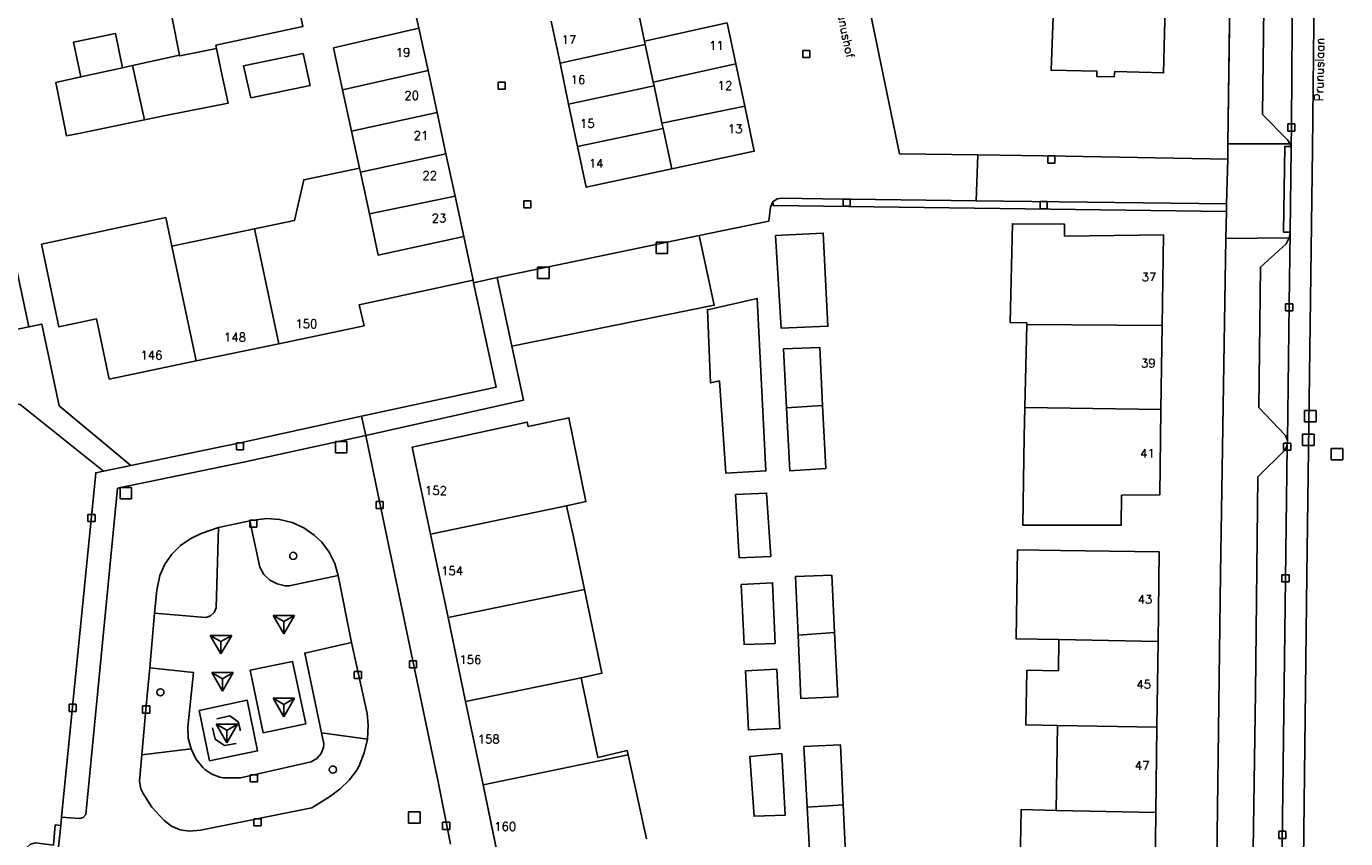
# Model space of a CAD drawing. Header units: metres. Extents: x 108000 to 109000, y 423000 to 423600.
# Tile 3 of 88: x 108069 to 108161, y 423062 to 423119. Entities that reach past the tile are written whole.
import ezdxf

# ---------------------------------------------------------------- set-up
doc = ezdxf.new("R2010")
doc.units = ezdxf.units.M
doc.header["$MEASUREMENT"] = 0
for name, color, linetype in [('Erf', 10, 'Continuous'), ('Fietspad', 10, 'Continuous'), ('gesloten verharding', 10, 'Continuous'), ('groenvoorziening', 10, 'Continuous'), ('Huisnummers', 10, 'Continuous'), ('inspectie- _rioolput', 10, 'Continuous'), ('kolk', 10, 'Continuous'), ('Muur', 10, 'Continuous'), ('open verharding', 10, 'Continuous'), ('Openbare_ruimtenaam', 10, 'Continuous'), ('pand', 10, 'Continuous'), ('Parkeervlak', 10, 'Continuous'), ('rijbaan lokale weg', 10, 'Continuous'), ('speelvoorziening', 10, 'Continuous'), ('vegetatieobject', 10, 'Continuous'), ('Voetgangersgebied', 10, 'Continuous'), ('Voetpad', 10, 'Continuous'), ('Wegmarkering', 10, 'Continuous')]:
    doc.layers.add(name, color=color, linetype=linetype)
doc.styles.get("Standard").update_dxf_attribs({"font": 'txt.shx'})

# ---------------------------------------------------------------- blocks, each defined once
blk = doc.blocks.new('308_ACAD_1_FMEBLOCK60')
at = {"layer": 'Erf', "color": 52, "true_color": 0xd2d200}
for points in [[(-10.219, -15.842), (-7.901, -26.643), (-7.006, -26.442), (-5.776, -32.17), (-0.755, -36.357), (5.749, -35.01), (6.892, -34.759), (15.412, -32.89), (24.847, -30.858), (23.262, -23.548), (23.234, -23.369), (15.242, -25.087), (15.586, -26.579), (9.604, -27.823), (3.808, -29.029), (-2.277, -30.295), (-3.163, -26.088), (-5.817, -26.631), (-7.017, -20.843), (1.691, -18.983), (2.12, -20.982), (7.906, -19.769), (10.709, -19.181), (11.358, -16.327), (15.265, -15.527), (14.703, -12.936), (14.069, -10.016), (13.433, -7.084), (19.428, -5.707), (19.047, -4.05)], [(71.796, -1.396), (71.612, -8.84), (68.19, -8.75), (68.157, -9.107), (66.937, -9.097), (66.94, -8.71), (63.726, -8.652), (63.994, -1.775)], [(50.051, 0.311), (53.108, -14.516), (58.591, -14.592), (64.715, -14.676), (76.114, -14.894), (76.128, -13.816), (76.282, -2.258)]]:
    blk.add_lwpolyline(points, dxfattribs=at)

msp = doc.modelspace()

# ---------------------------------------------------------------- linework, layer by layer
at = {"layer": 'Erf', "color": 52, "true_color": 0xd2d200}
for points in [[(108076.404, 423116.577), (108079.696, 423117.31), (108078.121, 423125.224), (108086.747, 423127.044), (108088.335, 423119.306), (108082.249, 423117.993), (108082.293, 423117.77), (108082.604, 423116.186), (108083.091, 423113.948), (108078.707, 423113.063), (108077.246, 423112.778), (108072.863, 423111.863), (108071.77, 423111.655), (108071.016, 423115.378), (108072.782, 423115.771), (108072.268, 423118.214), (108075.199, 423118.829), (108075.705, 423116.421), (108076.404, 423116.577)], [(108088.847, 423115.179), (108084.702, 423114.321), (108084.185, 423116.559), (108088.36, 423117.416), (108088.847, 423115.179)], [(108152.331, 423055.4), (108152.639, 423080.945), (108153.031, 423104.455), (108153.063, 423106.35), (108121.309, 423106.767), (108121.285, 423107.03), (108121.1, 423106.65), (108121.002, 423105.668), (108116.112, 423104.668), (108117.171, 423099.775), (108102.992, 423096.894), (108103.807, 423093.131), (108092.744, 423090.642)], [(108121.47, 423104.652), (108124.805, 423104.831), (108125.135, 423098.306), (108121.86, 423098.156), (108121.47, 423104.652)], [(108139.07, 423098.424), (108139.073, 423098.53), (108137.914, 423098.553), (108138.06, 423105.489), (108141.709, 423105.46), (108141.711, 423104.625), (108148.648, 423104.713), (108148.559, 423098.36), (108148.476, 423092.474), (108148.392, 423086.494), (108145.714, 423086.459), (108145.695, 423084.355), (108138.804, 423084.35), (108138.897, 423090.585), (108138.942, 423092.599), (108139.07, 423098.424)], [(108117.541, 423094.471), (108116.915, 423094.328), (108116.692, 423099.452), (108120.181, 423100.255), (108120.791, 423088.16), (108117.991, 423088.005), (108117.541, 423094.471)], [(108122.235, 423092.588), (108122.026, 423096.725), (108124.557, 423096.822), (108124.765, 423092.741), (108124.99, 423088.332), (108122.458, 423088.175), (108122.235, 423092.588)], [(108068.854, 423061.421), (108068.994, 423061.765), (108069.261, 423062.001), (108069.604, 423062.1), (108070.853, 423061.94), (108070.986, 423063.347), (108071.365, 423063.305), (108071.423, 423063.895), (108073.817, 423088.031), (108074.374, 423088.146), (108068.53, 423092.812)], [(108097.285, 423083.736), (108096.009, 423089.834), (108104.062, 423091.58), (108104.129, 423091.269), (108106.982, 423091.886), (108108.179, 423086.008), (108106.808, 423085.719), (108107.296, 423083.542), (108108.071, 423079.841), (108109.297, 423073.984), (108107.837, 423073.663), (108109.008, 423068.071), (108111.066, 423068.56), (108111.131, 423068.26), (108112.41, 423062.379)], [(108092.744, 423090.642), (108093.713, 423086.02), (108096.054, 423074.853), (108097.83, 423066.381), (108098.384, 423063.54), (108098.685, 423061.996)], [(108118.663, 423086.51), (108120.837, 423086.611), (108121.126, 423082.171), (108118.922, 423082.071), (108118.663, 423086.51)], [(108102.198, 423060.245), (108100.962, 423066.155), (108099.737, 423072.011), (108098.51, 423077.878), (108097.285, 423083.736)], [(108141.327, 423076.337), (108138.337, 423076.391), (108138.431, 423082.635), (108141.431, 423082.59), (108148.354, 423082.485), (108148.273, 423076.212), (108148.196, 423070.19), (108148.119, 423064.209), (108148.042, 423058.203), (108145, 423058.2), (108144.985, 423056.502), (108140.997, 423056.537), (108138.54, 423056.859), (108138.672, 423064.427), (108141.127, 423064.365), (108141.226, 423070.313), (108139.016, 423070.359), (108139.076, 423074.185), (108141.291, 423074.161), (108141.327, 423076.337)], [(108123.048, 423076.66), (108122.87, 423080.756), (108125.401, 423080.853), (108125.605, 423076.833), (108125.833, 423072.333), (108123.242, 423072.206), (108123.048, 423076.66)], [(108119.055, 423080.194), (108121.259, 423080.323), (108121.43, 423076.063), (108119.257, 423075.993), (108119.055, 423080.194)], [(108121.564, 423074.276), (108121.766, 423070.105), (108119.562, 423070.005), (108119.36, 423074.146), (108121.564, 423074.276)], [(108123.681, 423064.596), (108123.451, 423068.839), (108126.012, 423068.966), (108126.209, 423064.763), (108126.414, 423060.386), (108123.913, 423060.288), (108123.681, 423064.596)], [(108121.899, 423068.346), (108122.13, 423064.026), (108119.956, 423063.956), (108119.665, 423068.157), (108121.899, 423068.346)]]:
    msp.add_lwpolyline(points, dxfattribs=at)
at = {"layer": 'Fietspad', "color": 255}
for points in [[(108161.525, 423023.264), (108161.396, 423023.408), (108160.303, 423025.009), (108159.371, 423026.841), (108158.548, 423029.526), (108158.247, 423031.914), (108158.172, 423034.512), (108158.225, 423040.658), (108158.479, 423062.883), (108158.702, 423080.866), (108159.1, 423110.723), (108159.263, 423126.117), (108159.524, 423145.886), (108159.75, 423161.825), (108159.709, 423165.928), (108159.617, 423170.128), (108159.272, 423174.165)], [(108157.704, 423122.741), (108157.615, 423112.477), (108157.6, 423110.741), (108157.52, 423104.897), (108157.52, 423104.875), (108157.456, 423099.882), (108157.333, 423090.286), (108157.294, 423089.872), (108157.314, 423089.907), (108156.875, 423054.523), (108156.816, 423051.129), (108156.672, 423034.525), (108156.663, 423033.471), (108156.759, 423031.726), (108157.076, 423029.211), (108157.975, 423026.277), (108159.01, 423024.243), (108159.644, 423023.314)]]:
    msp.add_lwpolyline(points, dxfattribs=at)
at = {"layer": 'gesloten verharding', "color": 255}
msp.add_lwpolyline([(108085.564, 423069.809), (108088.536, 423070.43), (108087.621, 423074.811), (108084.649, 423074.19), (108085.564, 423069.809)], dxfattribs=at)
at = {"layer": 'groenvoorziening', "color": 3}
for p, q in [((108092.858, 423069.366), (108089.655, 423069.804)), ((108080.503, 423068.675), (108077.05, 423068.258))]:
    msp.add_line(p, q, dxfattribs=at)
for points in [[(108084.871, 423084.712), (108084.627, 423084.656), (108085.31, 423081.41), (108085.601, 423080.91), (108086.018, 423080.509), (108086.529, 423080.236), (108087.094, 423080.113), (108087.382, 423080.111), (108090.812, 423080.822), (108090.575, 423081.67), (108090.19, 423082.457), (108089.668, 423083.161), (108089.139, 423083.669), (108088.398, 423084.177), (108087.579, 423084.545), (108086.707, 423084.763), (108085.81, 423084.822), (108084.871, 423084.712)], [(108082.428, 423084.197), (108081.207, 423083.776), (108080.475, 423083.417), (108079.762, 423082.935), (108079.151, 423082.33), (108078.663, 423081.622), (108078.313, 423080.836), (108078.092, 423079.805), (108077.946, 423078.181), (108081.528, 423077.899), (108081.869, 423078.004), (108082.13, 423078.246), (108082.261, 423078.577), (108082.428, 423084.197)], [(108092.858, 423069.366), (108092.915, 423070.344), (108092.841, 423071.16), (108091.75, 423076.126), (108088.472, 423075.396), (108089.655, 423069.804)], [(108080.503, 423068.675), (108080.308, 423069.424), (108080.271, 423070.197), (108080.662, 423074.035), (108077.601, 423074.35), (108077.36, 423071.69), (108077.05, 423068.258)], [(108089.655, 423069.804), (108089.816, 423069.042), (108089.789, 423068.777), (108089.621, 423068.345), (108089.317, 423067.995), (108088.912, 423067.769), (108083.961, 423066.651), (108082.741, 423066.661), (108082.509, 423066.698), (108081.951, 423066.897), (108081.466, 423067.238), (108081.326, 423067.375), (108080.847, 423067.983), (108080.503, 423068.675)], [(108077.05, 423068.258), (108076.884, 423066.424), (108076.988, 423065.876), (108077.135, 423065.548), (108077.764, 423064.598), (108078.607, 423063.66), (108079.138, 423063.264), (108079.748, 423063.007), (108080.401, 423062.904), (108081.161, 423062.982), (108088.974, 423064.552), (108090.27, 423065.367), (108090.95, 423065.875), (108091.589, 423066.485), (108092.108, 423067.199), (108092.274, 423067.502), (108092.642, 423068.41), (108092.858, 423069.366)]]:
    msp.add_lwpolyline(points, dxfattribs=at)
at = {"layer": 'inspectie- _rioolput', "color": 30}
for p, q in [((108113.896, 423104.2), (108113.096, 423104.2)), ((108113.096, 423104.2), (108113.096, 423103.4)), ((108113.896, 423103.4), (108113.896, 423104.2)), ((108113.096, 423103.4), (108113.896, 423103.4)), ((108105.591, 423102.441), (108104.791, 423102.441)), ((108104.791, 423102.441), (108104.791, 423101.641)), ((108105.591, 423101.641), (108105.591, 423102.441)), ((108104.791, 423101.641), (108105.591, 423101.641)), ((108159.343, 423092.402), (108158.543, 423092.402)), ((108158.543, 423092.402), (108158.543, 423091.602)), ((108159.343, 423091.602), (108159.343, 423092.402)), ((108159.201, 423090.739), (108158.401, 423090.739)), ((108158.401, 423090.739), (108158.401, 423089.939)), ((108158.543, 423091.602), (108159.343, 423091.602)), ((108159.201, 423089.939), (108159.201, 423090.739)), ((108091.424, 423090.229), (108090.624, 423090.229)), ((108090.624, 423090.229), (108090.624, 423089.429)), ((108091.424, 423089.429), (108091.424, 423090.229)), ((108158.401, 423089.939), (108159.201, 423089.939)), ((108090.624, 423089.429), (108091.424, 423089.429)), ((108161.214, 423089.732), (108160.414, 423089.732)), ((108160.414, 423089.732), (108160.414, 423088.932)), ((108160.414, 423088.932), (108161.214, 423088.932)), ((108161.214, 423088.932), (108161.214, 423089.732)), ((108076.333, 423087.009), (108075.533, 423087.009)), ((108075.533, 423087.009), (108075.533, 423086.209)), ((108075.533, 423086.209), (108076.333, 423086.209)), ((108076.333, 423086.209), (108076.333, 423087.009)), ((108096.549, 423064.266), (108095.749, 423064.266)), ((108095.749, 423064.266), (108095.749, 423063.466)), ((108096.549, 423063.466), (108096.549, 423064.266)), ((108095.749, 423063.466), (108096.549, 423063.466))]:
    msp.add_line(p, q, dxfattribs=at)
at = {"layer": 'kolk', "color": 30, "true_color": 0xf07a00}
for p, q in [((108123.371, 423117.138), (108123.371, 423117.638)), ((108123.371, 423117.638), (108123.871, 423117.638)), ((108123.871, 423117.638), (108123.871, 423117.138)), ((108123.871, 423117.138), (108123.371, 423117.138)), ((108102.026, 423114.915), (108102.026, 423115.415)), ((108102.026, 423115.415), (108102.526, 423115.415)), ((108102.526, 423114.915), (108102.026, 423114.915)), ((108102.526, 423115.415), (108102.526, 423114.915)), ((108157.365, 423111.977), (108157.365, 423112.477)), ((108157.365, 423112.477), (108157.865, 423112.477)), ((108157.865, 423112.477), (108157.865, 423111.977)), ((108157.865, 423111.977), (108157.365, 423111.977)), ((108140.542, 423109.736), (108140.542, 423110.236)), ((108140.542, 423110.236), (108141.042, 423110.236)), ((108141.042, 423110.236), (108141.042, 423109.736)), ((108141.042, 423109.736), (108140.542, 423109.736)), ((108103.815, 423106.597), (108103.815, 423107.097)), ((108103.815, 423107.097), (108104.315, 423107.097)), ((108104.315, 423106.597), (108103.815, 423106.597)), ((108104.315, 423107.097), (108104.315, 423106.597)), ((108126.192, 423106.711), (108126.192, 423107.211)), ((108126.192, 423107.211), (108126.692, 423107.211)), ((108126.692, 423106.711), (108126.192, 423106.711)), ((108126.692, 423107.211), (108126.692, 423106.711)), ((108140.007, 423106.538), (108140.007, 423107.038)), ((108140.007, 423107.038), (108140.507, 423107.038)), ((108140.507, 423106.538), (108140.007, 423106.538)), ((108140.507, 423107.038), (108140.507, 423106.538)), ((108157.206, 423099.382), (108157.206, 423099.882)), ((108157.206, 423099.882), (108157.706, 423099.882)), ((108157.706, 423099.382), (108157.206, 423099.382)), ((108157.706, 423099.882), (108157.706, 423099.382)), ((108083.686, 423089.64), (108083.686, 423090.14)), ((108083.686, 423090.14), (108084.186, 423090.14)), ((108084.186, 423090.14), (108084.186, 423089.64)), ((108157.067, 423089.616), (108157.067, 423090.116)), ((108157.067, 423090.116), (108157.567, 423090.116)), ((108157.567, 423090.116), (108157.567, 423089.616)), ((108084.186, 423089.64), (108083.686, 423089.64)), ((108157.567, 423089.616), (108157.067, 423089.616)), ((108093.463, 423085.52), (108093.463, 423086.02)), ((108093.463, 423086.02), (108093.963, 423086.02)), ((108093.963, 423085.52), (108093.463, 423085.52)), ((108093.963, 423086.02), (108093.963, 423085.52)), ((108073.275, 423084.616), (108073.275, 423085.116)), ((108073.275, 423085.116), (108073.775, 423085.116)), ((108073.775, 423084.616), (108073.275, 423084.616)), ((108073.775, 423085.116), (108073.775, 423084.616)), ((108084.621, 423084.212), (108084.621, 423084.712)), ((108084.621, 423084.712), (108085.121, 423084.712)), ((108085.121, 423084.712), (108085.121, 423084.212)), ((108085.121, 423084.212), (108084.621, 423084.212)), ((108156.952, 423080.385), (108156.952, 423080.885)), ((108156.952, 423080.885), (108157.452, 423080.885)), ((108157.452, 423080.885), (108157.452, 423080.385)), ((108157.452, 423080.385), (108156.952, 423080.385)), ((108091.943, 423073.609), (108091.943, 423074.109)), ((108091.943, 423074.109), (108092.443, 423074.109)), ((108092.443, 423074.109), (108092.443, 423073.609)), ((108095.804, 423074.353), (108095.804, 423074.853)), ((108095.804, 423074.853), (108096.304, 423074.853)), ((108096.304, 423074.353), (108095.804, 423074.353)), ((108096.304, 423074.853), (108096.304, 423074.353)), ((108092.443, 423073.609), (108091.943, 423073.609)), ((108071.951, 423071.311), (108071.951, 423071.811)), ((108071.951, 423071.811), (108072.451, 423071.811)), ((108072.451, 423071.311), (108071.951, 423071.311)), ((108072.451, 423071.811), (108072.451, 423071.311)), ((108077.11, 423071.19), (108077.11, 423071.69)), ((108077.11, 423071.69), (108077.61, 423071.69)), ((108077.61, 423071.69), (108077.61, 423071.19)), ((108077.61, 423071.19), (108077.11, 423071.19)), ((108084.648, 423066.363), (108084.648, 423066.863)), ((108084.648, 423066.863), (108085.148, 423066.863)), ((108085.148, 423066.863), (108085.148, 423066.363)), ((108085.148, 423066.363), (108084.648, 423066.363)), ((108084.912, 423063.286), (108084.912, 423063.786)), ((108084.912, 423063.786), (108085.412, 423063.786)), ((108085.412, 423063.286), (108084.912, 423063.286)), ((108085.412, 423063.786), (108085.412, 423063.286)), ((108098.134, 423063.04), (108098.134, 423063.54)), ((108098.134, 423063.54), (108098.634, 423063.54)), ((108098.634, 423063.04), (108098.134, 423063.04)), ((108098.634, 423063.54), (108098.634, 423063.04)), ((108156.729, 423062.401), (108156.729, 423062.901)), ((108156.729, 423062.901), (108157.229, 423062.901)), ((108157.229, 423062.401), (108156.729, 423062.401)), ((108157.229, 423062.901), (108157.229, 423062.401))]:
    msp.add_line(p, q, dxfattribs=at)
at = {"layer": 'Muur', "color": 12, "true_color": 0xd20000}
for points in [[(108083.971, 423069.951), (108083.801, 423070.568), (108083.226, 423071.004), (108082.31, 423070.789)], [(108083.668, 423069.054), (108082.839, 423068.915), (108082.202, 423069.365), (108082, 423070.16)]]:
    msp.add_lwpolyline(points, dxfattribs=at)
at = {"layer": 'open verharding', "color": 255}
for points in [[(108102.992, 423096.894), (108101.947, 423101.724), (108100.306, 423101.351), (108101.891, 423094.041), (108092.456, 423092.009), (108092.744, 423090.642), (108103.807, 423093.131), (108102.992, 423096.894)], [(108071.365, 423063.305), (108070.986, 423063.347), (108070.853, 423061.94), (108069.604, 423062.1), (108069.261, 423062.001), (108068.994, 423061.765), (108068.854, 423061.421), (108067.188, 423044.372), (108067.244, 423044.016), (108067.447, 423043.719), (108067.758, 423043.537), (108067.925, 423043.502), (108069.144, 423043.432), (108068.868, 423040.607), (108069.224, 423040.575), (108069.256, 423040.921), (108069.273, 423041.135), (108069.474, 423043.727), (108067.66, 423043.921), (108069.45, 423061.565), (108071.175, 423061.371), (108071.365, 423063.305)]]:
    msp.add_lwpolyline(points, dxfattribs=at)
at = {"layer": 'pand', "color": 1}
for p, q in [((108111.722, 423120.945), (108112.284, 423118.293)), ((108105.738, 423119.688), (108106.36, 423116.736)), ((108112.284, 423118.293), (108118.074, 423119.565)), ((108118.681, 423116.683), (108118.074, 423119.565)), ((108106.36, 423116.736), (108112.335, 423118.054)), ((108112.335, 423118.054), (108112.284, 423118.293)), ((108112.335, 423118.054), (108112.894, 423115.414)), ((108079.696, 423117.31), (108076.404, 423116.577)), ((108106.36, 423116.736), (108106.964, 423113.871)), ((108112.894, 423115.414), (108118.681, 423116.683)), ((108119.304, 423113.734), (108118.681, 423116.683)), ((108075.705, 423116.421), (108072.782, 423115.771)), ((108076.404, 423116.577), (108075.705, 423116.421)), ((108077.246, 423112.778), (108076.404, 423116.577)), ((108097.111, 423116.228), (108091.113, 423114.883)), ((108097.743, 423113.294), (108097.111, 423116.228)), ((108091.113, 423114.883), (108091.747, 423111.963)), ((108106.964, 423113.871), (108112.95, 423115.149)), ((108112.95, 423115.149), (108112.894, 423115.414)), ((108112.95, 423115.149), (108113.503, 423112.539)), ((108106.964, 423113.871), (108107.593, 423110.889)), ((108097.743, 423113.294), (108091.747, 423111.963)), ((108098.367, 423110.397), (108097.743, 423113.294)), ((108113.503, 423112.539), (108119.304, 423113.734)), ((108107.593, 423110.889), (108113.585, 423112.151)), ((108113.585, 423112.151), (108113.503, 423112.539)), ((108113.585, 423112.151), (108114.184, 423109.324)), ((108091.747, 423111.963), (108092.309, 423109.372)), ((108098.367, 423110.397), (108092.366, 423109.108)), ((108099.007, 423107.429), (108098.367, 423110.397)), ((108092.366, 423109.108), (108092.309, 423109.372)), ((108092.997, 423106.177), (108092.366, 423109.108)), ((108099.007, 423107.429), (108092.997, 423106.177)), ((108099.618, 423104.595), (108099.007, 423107.429)), ((108084.95, 423105.13), (108079.164, 423103.917)), ((108086.648, 423097.076), (108084.95, 423105.13)), ((108080.852, 423095.87), (108079.164, 423103.917)), ((108139.07, 423098.424), (108138.942, 423092.599)), ((108148.559, 423098.36), (108139.07, 423098.424)), ((108148.476, 423092.474), (108148.559, 423098.36)), ((108080.852, 423095.87), (108086.648, 423097.076)), ((108122.235, 423092.588), (108124.765, 423092.741)), ((108148.476, 423092.474), (108138.942, 423092.599)), ((108097.285, 423083.736), (108106.808, 423085.719)), ((108097.285, 423083.736), (108098.51, 423077.878)), ((108098.51, 423077.878), (108108.071, 423079.841)), ((108098.51, 423077.878), (108099.737, 423072.011)), ((108123.048, 423076.66), (108125.605, 423076.833)), ((108148.273, 423076.212), (108141.327, 423076.337)), ((108148.196, 423070.19), (108148.273, 423076.212)), ((108099.737, 423072.011), (108107.837, 423073.663)), ((108099.737, 423072.011), (108100.962, 423066.155)), ((108141.226, 423070.313), (108141.127, 423064.365)), ((108148.196, 423070.19), (108141.226, 423070.313)), ((108148.119, 423064.209), (108148.196, 423070.19)), ((108100.962, 423066.155), (108111.131, 423068.26)), ((108112.41, 423062.379), (108111.131, 423068.26)), ((108100.962, 423066.155), (108102.198, 423060.245)), ((108123.681, 423064.596), (108126.209, 423064.763)), ((108148.119, 423064.209), (108141.127, 423064.365))]:
    msp.add_line(p, q, dxfattribs=at)
for points in [[(108082.293, 423117.77), (108082.249, 423117.993), (108088.335, 423119.306), (108086.747, 423127.044), (108078.121, 423125.224), (108079.696, 423117.31)], [(108134.759, 423120.529), (108137.591, 423120.414), (108137.705, 423123.302), (108141.038, 423123.124), (108140.77, 423116.247), (108143.984, 423116.189), (108143.981, 423115.802), (108145.201, 423115.792), (108145.234, 423116.149), (108148.656, 423116.059), (108148.84, 423123.503), (108141.013, 423123.749), (108141.094, 423126.191), (108134.969, 423126.404)], [(108075.705, 423116.421), (108075.199, 423118.829), (108072.268, 423118.214), (108072.782, 423115.771)], [(108097.111, 423116.228), (108096.472, 423119.192), (108090.477, 423117.815), (108091.113, 423114.883)], [(108077.246, 423112.778), (108078.707, 423113.063), (108083.091, 423113.948), (108082.604, 423116.186), (108082.293, 423117.77)], [(108082.293, 423117.77), (108079.71, 423117.246), (108079.696, 423117.31)], [(108084.185, 423116.559), (108084.702, 423114.321), (108088.847, 423115.179), (108088.36, 423117.416), (108084.185, 423116.559)], [(108072.782, 423115.771), (108071.016, 423115.378), (108071.77, 423111.655), (108072.863, 423111.863), (108077.246, 423112.778)], [(108114.184, 423109.324), (108119.973, 423110.561), (108119.304, 423113.734)], [(108107.593, 423110.889), (108108.193, 423108.043), (108114.184, 423109.324)], [(108092.309, 423109.372), (108088.402, 423108.572), (108087.753, 423105.718), (108084.95, 423105.13)], [(108069.143, 423098.256), (108066.825, 423109.057), (108062.212, 423108.075), (108062.545, 423106.324), (108064.431, 423097.285), (108069.143, 423098.256)], [(108079.164, 423103.917), (108078.735, 423105.916), (108070.027, 423104.056), (108071.227, 423098.268), (108073.881, 423098.811), (108074.767, 423094.604), (108080.852, 423095.87)], [(108099.618, 423104.595), (108093.619, 423103.286), (108092.997, 423106.177)], [(108086.648, 423097.076), (108092.63, 423098.32), (108092.286, 423099.812), (108100.278, 423101.53), (108099.618, 423104.595)], [(108121.47, 423104.652), (108121.86, 423098.156), (108125.135, 423098.306), (108124.805, 423104.831), (108121.47, 423104.652)], [(108148.559, 423098.36), (108148.648, 423104.713), (108141.711, 423104.625), (108141.709, 423105.46), (108138.06, 423105.489), (108137.914, 423098.553), (108139.073, 423098.53), (108139.07, 423098.424)], [(108117.541, 423094.471), (108117.991, 423088.005), (108120.791, 423088.16), (108120.181, 423100.255), (108116.692, 423099.452), (108116.915, 423094.328), (108117.541, 423094.471)], [(108124.765, 423092.741), (108124.557, 423096.822), (108122.026, 423096.725), (108122.235, 423092.588)], [(108122.235, 423092.588), (108122.458, 423088.175), (108124.99, 423088.332), (108124.765, 423092.741)], [(108138.942, 423092.599), (108138.897, 423090.585), (108138.804, 423084.35), (108145.695, 423084.355), (108145.714, 423086.459), (108148.392, 423086.494), (108148.476, 423092.474)], [(108106.808, 423085.719), (108108.179, 423086.008), (108106.982, 423091.886), (108104.129, 423091.269), (108104.062, 423091.58), (108096.009, 423089.834), (108097.285, 423083.736)], [(108118.663, 423086.51), (108118.922, 423082.071), (108121.126, 423082.171), (108120.837, 423086.611), (108118.663, 423086.51)], [(108108.071, 423079.841), (108107.296, 423083.542), (108106.808, 423085.719)], [(108148.273, 423076.212), (108148.354, 423082.485), (108141.431, 423082.59), (108138.431, 423082.635), (108138.337, 423076.391), (108141.327, 423076.337)], [(108125.605, 423076.833), (108125.401, 423080.853), (108122.87, 423080.756), (108123.048, 423076.66)], [(108107.837, 423073.663), (108109.297, 423073.984), (108108.071, 423079.841)], [(108119.055, 423080.194), (108119.257, 423075.993), (108121.43, 423076.063), (108121.259, 423080.323), (108119.055, 423080.194)], [(108123.048, 423076.66), (108123.242, 423072.206), (108125.833, 423072.333), (108125.605, 423076.833)], [(108141.327, 423076.337), (108141.291, 423074.161), (108139.076, 423074.185), (108139.016, 423070.359), (108141.226, 423070.313)], [(108121.564, 423074.276), (108119.36, 423074.146), (108119.562, 423070.005), (108121.766, 423070.105), (108121.564, 423074.276)], [(108111.131, 423068.26), (108111.066, 423068.56), (108109.008, 423068.071), (108107.837, 423073.663)], [(108126.209, 423064.763), (108126.012, 423068.966), (108123.451, 423068.839), (108123.681, 423064.596)], [(108121.899, 423068.346), (108119.665, 423068.157), (108119.956, 423063.956), (108122.13, 423064.026), (108121.899, 423068.346)], [(108123.681, 423064.596), (108123.913, 423060.288), (108126.414, 423060.386), (108126.209, 423064.763)], [(108141.127, 423064.365), (108138.672, 423064.427), (108138.54, 423056.859), (108140.997, 423056.537), (108144.985, 423056.502), (108145, 423058.2), (108148.042, 423058.203), (108148.119, 423064.209)]]:
    msp.add_lwpolyline(points, dxfattribs=at)
at = {"layer": 'Parkeervlak', "color": 255}
for points in [[(108157.704, 423122.741), (108157.493, 423122.385), (108155.691, 423120.644), (108155.597, 423113.14), (108157.338, 423111.368), (108157.533, 423111.093), (108157.57, 423110.899), (108157.6, 423110.741), (108157.615, 423112.477), (108157.704, 423122.741)], [(108116.112, 423104.668), (108101.947, 423101.724), (108102.992, 423096.894), (108117.171, 423099.775), (108116.112, 423104.668)], [(108157.456, 423099.882), (108157.52, 423104.875), (108157.457, 423104.489), (108157.245, 423104.073), (108155.445, 423102.451), (108155.329, 423092.595), (108157.193, 423090.643), (108157.333, 423090.286), (108157.456, 423099.882)], [(108075.356, 423086.946), (108084.183, 423088.775), (108092.744, 423090.642), (108092.456, 423092.009), (108083.936, 423090.14), (108082.793, 423089.889), (108076.289, 423088.542), (108074.374, 423088.146), (108073.817, 423088.031), (108071.423, 423063.895), (108072.685, 423063.8), (108072.944, 423063.881), (108073.116, 423064.091), (108075.356, 423086.946)], [(108157.314, 423089.907), (108157.294, 423089.872), (108157.119, 423089.572), (108155.258, 423087.741), (108155.097, 423072.644), (108154.871, 423056.893), (108156.399, 423055.286), (108156.641, 423055.031), (108156.715, 423054.927), (108156.875, 423054.523), (108157.314, 423089.907)]]:
    msp.add_lwpolyline(points, dxfattribs=at)
at = {"layer": 'rijbaan lokale weg', "color": 255}
msp.add_line((108135.521, 423107.097), (108135.635, 423110.307), dxfattribs=at)
for points in [[(108159.272, 423174.165), (108159.617, 423170.128), (108159.709, 423165.928), (108159.75, 423161.825), (108159.524, 423145.886), (108159.263, 423126.117), (108159.1, 423110.723), (108158.702, 423080.866), (108158.479, 423062.883), (108158.225, 423040.658), (108158.172, 423034.512), (108158.247, 423031.914), (108158.548, 423029.526), (108159.371, 423026.841), (108160.303, 423025.009), (108161.396, 423023.408), (108161.525, 423023.264)], [(108135.635, 423110.307), (108130.152, 423110.383), (108127.095, 423125.21)], [(108096.091, 423120.849), (108096.472, 423119.192), (108097.111, 423116.228), (108097.743, 423113.294), (108098.367, 423110.397), (108099.007, 423107.429), (108099.618, 423104.595), (108100.278, 423101.53), (108100.306, 423101.351), (108101.947, 423101.724), (108116.112, 423104.668), (108121.002, 423105.668), (108121.1, 423106.65), (108121.285, 423107.03), (108121.569, 423107.223), (108121.909, 423107.268), (108126.189, 423107.214), (108126.712, 423107.207), (108135.521, 423107.097)], [(108118.074, 423119.565), (108118.681, 423116.683), (108119.304, 423113.734), (108119.973, 423110.561), (108114.184, 423109.324), (108108.193, 423108.043), (108107.593, 423110.889), (108106.964, 423113.871), (108106.36, 423116.736), (108105.738, 423119.688)], [(108135.521, 423107.097), (108153.072, 423106.879), (108153.158, 423110.005), (108141.759, 423110.223), (108135.635, 423110.307)], [(108092.744, 423090.642), (108084.183, 423088.775), (108075.356, 423086.946), (108073.116, 423064.091), (108072.944, 423063.881), (108072.685, 423063.8), (108071.423, 423063.895), (108071.365, 423063.305), (108071.175, 423061.371)], [(108098.685, 423061.996), (108098.384, 423063.54), (108097.83, 423066.381), (108096.054, 423074.853), (108093.713, 423086.02), (108092.744, 423090.642)], [(108077.36, 423071.69), (108077.601, 423074.35), (108077.946, 423078.181), (108078.092, 423079.805), (108078.313, 423080.836), (108078.663, 423081.622), (108079.151, 423082.33), (108079.762, 423082.935), (108080.475, 423083.417), (108081.207, 423083.776), (108082.428, 423084.197), (108084.627, 423084.656), (108084.871, 423084.712), (108085.81, 423084.822), (108086.707, 423084.763), (108087.579, 423084.545), (108088.398, 423084.177), (108089.139, 423083.669), (108089.668, 423083.161), (108090.19, 423082.457), (108090.575, 423081.67), (108090.812, 423080.822), (108091.75, 423076.126), (108092.841, 423071.16), (108092.915, 423070.344), (108092.858, 423069.366), (108092.642, 423068.41), (108092.274, 423067.502), (108092.108, 423067.199), (108091.589, 423066.485), (108090.95, 423065.875), (108090.27, 423065.367), (108088.974, 423064.552), (108081.161, 423062.982), (108080.401, 423062.904), (108079.748, 423063.007), (108079.138, 423063.264), (108078.607, 423063.66), (108077.764, 423064.598), (108077.135, 423065.548), (108076.988, 423065.876), (108076.884, 423066.424), (108077.05, 423068.258), (108077.36, 423071.69)]]:
    msp.add_lwpolyline(points, dxfattribs=at)
at = {"layer": 'speelvoorziening', "color": 30, "true_color": 0xf07a00}
for p, q in [((108086.25, 423078.032), (108087.75, 423078.032)), ((108086.25, 423078.032), (108087, 423077.6)), ((108086.25, 423078.032), (108087, 423076.733)), ((108087.75, 423078.032), (108087, 423076.733)), ((108087.75, 423078.032), (108087, 423077.599)), ((108087, 423076.733), (108087, 423077.6)), ((108081.85, 423076.632), (108083.35, 423076.632)), ((108081.85, 423076.632), (108082.6, 423076.2)), ((108081.85, 423076.632), (108082.6, 423075.333)), ((108083.35, 423076.632), (108082.6, 423075.333)), ((108083.35, 423076.632), (108082.6, 423076.199)), ((108082.6, 423075.333), (108082.6, 423076.2)), ((108081.95, 423074.032), (108083.45, 423074.032)), ((108081.95, 423074.032), (108082.7, 423073.6)), ((108081.95, 423074.032), (108082.7, 423072.733)), ((108083.45, 423074.032), (108082.7, 423072.733)), ((108083.45, 423074.032), (108082.7, 423073.599)), ((108082.7, 423072.733), (108082.7, 423073.6)), ((108086.25, 423072.232), (108087.75, 423072.232)), ((108086.25, 423072.232), (108087, 423071.8)), ((108086.25, 423072.232), (108087, 423070.933)), ((108087.75, 423072.232), (108087, 423070.933)), ((108087.75, 423072.232), (108087, 423071.799)), ((108087, 423070.933), (108087, 423071.8)), ((108082.25, 423070.412), (108083.75, 423070.412)), ((108082.25, 423070.412), (108083, 423069.98)), ((108082.25, 423070.412), (108083, 423069.113)), ((108083.75, 423070.412), (108083, 423069.113)), ((108083.75, 423070.412), (108083, 423069.979)), ((108083, 423069.113), (108083, 423069.98))]:
    msp.add_line(p, q, dxfattribs=at)
at = {"layer": 'vegetatieobject', "color": 3}
for centre in [(108087.664, 423082.207), (108078.355, 423072.643), (108090.441, 423067.226)]:
    msp.add_circle(centre, 0.25, dxfattribs=at)
at = {"layer": 'Voetgangersgebied', "color": 255}
for points in [[(108091.75, 423076.126), (108090.812, 423080.822), (108087.382, 423080.111), (108087.094, 423080.113), (108086.529, 423080.236), (108086.018, 423080.509), (108085.601, 423080.91), (108085.31, 423081.41), (108084.627, 423084.656), (108082.428, 423084.197), (108082.261, 423078.577), (108082.13, 423078.246), (108081.869, 423078.004), (108081.528, 423077.899), (108077.946, 423078.181), (108077.601, 423074.35), (108080.662, 423074.035), (108080.271, 423070.197), (108080.308, 423069.424), (108080.503, 423068.675), (108080.847, 423067.983), (108081.326, 423067.375), (108081.466, 423067.238), (108081.951, 423066.897), (108082.509, 423066.698), (108082.741, 423066.661), (108083.961, 423066.651), (108088.912, 423067.769), (108089.317, 423067.995), (108089.621, 423068.345), (108089.789, 423068.777), (108089.816, 423069.042), (108089.655, 423069.804), (108088.472, 423075.396), (108091.75, 423076.126)], [(108085.564, 423069.809), (108084.649, 423074.19), (108087.621, 423074.811), (108088.536, 423070.43), (108085.564, 423069.809)], [(108081.061, 423071.37), (108081.785, 423067.851), (108085.166, 423068.54), (108084.435, 423072.09), (108081.061, 423071.37)]]:
    msp.add_lwpolyline(points, dxfattribs=at)
at = {"layer": 'Voetpad', "color": 255}
for p, q in [((108153.326, 423122.641), (108153.172, 423111.083)), ((108157.533, 423111.093), (108153.172, 423111.083)), ((108157.57, 423110.899), (108157.533, 423111.093)), ((108153.063, 423106.35), (108153.072, 423106.879)), ((108153.063, 423106.35), (108153.031, 423104.455)), ((108157.457, 423104.489), (108153.031, 423104.455))]:
    msp.add_line(p, q, dxfattribs=at)
for points in [[(108157.533, 423111.093), (108157.338, 423111.368), (108155.597, 423113.14), (108155.691, 423120.644), (108157.493, 423122.385), (108157.704, 423122.741)], [(108153.172, 423111.083), (108153.158, 423110.005), (108153.072, 423106.879)], [(108157.52, 423104.897), (108157.063, 423104.903), (108157.147, 423110.901), (108157.57, 423110.899)], [(108157.52, 423104.897), (108157.6, 423110.741), (108157.57, 423110.899)], [(108153.072, 423106.879), (108135.521, 423107.097), (108126.712, 423107.207), (108126.189, 423107.214), (108121.909, 423107.268), (108121.569, 423107.223), (108121.285, 423107.03), (108121.309, 423106.767), (108153.063, 423106.35)], [(108157.457, 423104.489), (108157.52, 423104.875), (108157.52, 423104.897)], [(108153.031, 423104.455), (108152.639, 423080.945), (108152.331, 423055.4)], [(108156.399, 423055.286), (108154.871, 423056.893), (108155.097, 423072.644), (108155.258, 423087.741), (108157.119, 423089.572), (108157.294, 423089.872), (108157.333, 423090.286), (108157.193, 423090.643), (108155.329, 423092.595), (108155.445, 423102.451), (108157.245, 423104.073), (108157.457, 423104.489)], [(108069.143, 423098.256), (108064.431, 423097.285), (108057.121, 423095.234), (108057.467, 423093.95), (108061.601, 423093.527), (108067.727, 423092.878), (108068.53, 423092.812), (108074.374, 423088.146), (108076.289, 423088.542), (108071.268, 423092.729), (108070.038, 423098.457), (108069.143, 423098.256)]]:
    msp.add_lwpolyline(points, dxfattribs=at)
at = {"layer": 'Wegmarkering', "color": 255}
msp.add_lwpolyline([(108157.314, 423089.907), (108157.317, 423090.116), (108157.333, 423090.286), (108157.456, 423099.882), (108157.52, 423104.875)], dxfattribs=at)

# ---------------------------------------------------------------- block references
at = {"layer": 'Erf', "color": 52, "true_color": 0xd2d200}
msp.add_blockref('308_ACAD_1_FMEBLOCK60', (108077.044, 423124.899), dxfattribs=at)

# ---------------------------------------------------------------- texts
at = {"layer": 'Huisnummers', "color": 255}
for s, p in [('17', (108106.47, 423118.086)), ('19', (108094.846, 423117.193)), ('11', (108116.808, 423117.675)), ('16', (108107.097, 423115.283)), ('20', (108095.446, 423114.18)), ('12', (108117.404, 423114.872)), ('15', (108107.752, 423112.216)), ('13', (108118.119, 423111.835)), ('21', (108096.106, 423111.375)), ('14', (108108.377, 423109.418)), ('22', (108096.708, 423108.566)), ('23', (108097.367, 423105.583)), ('37', (108147.122, 423101.454)), ('150', (108087.811, 423098.169)), ('148', (108082.806, 423097.23)), ('146', (108076.957, 423095.971)), ('39', (108147.069, 423095.415)), ('41', (108147.015, 423089.097)), ('152', (108096.89, 423086.486)), ('154', (108098.023, 423080.855)), ('43', (108146.837, 423078.86)), ('156', (108099.304, 423074.632)), ('45', (108146.755, 423072.905)), ('158', (108100.586, 423069.064)), ('47', (108146.646, 423067.214)), ('160', (108101.744, 423062.944))]:
    msp.add_text(s, height=0.6, dxfattribs=at).set_placement(p)
at = {"layer": 'Openbare_ruimtenaam', "color": 255}
for s, rotation, p in [('Prunushof', 281.6, (108125.623, 423121.021)), ('Prunuslaan', 88.9, (108159.838, 423114.077))]:
    msp.add_text(s, height=0.6, rotation=rotation, dxfattribs=at).set_placement(p)

doc.saveas('drawing.dxf')
